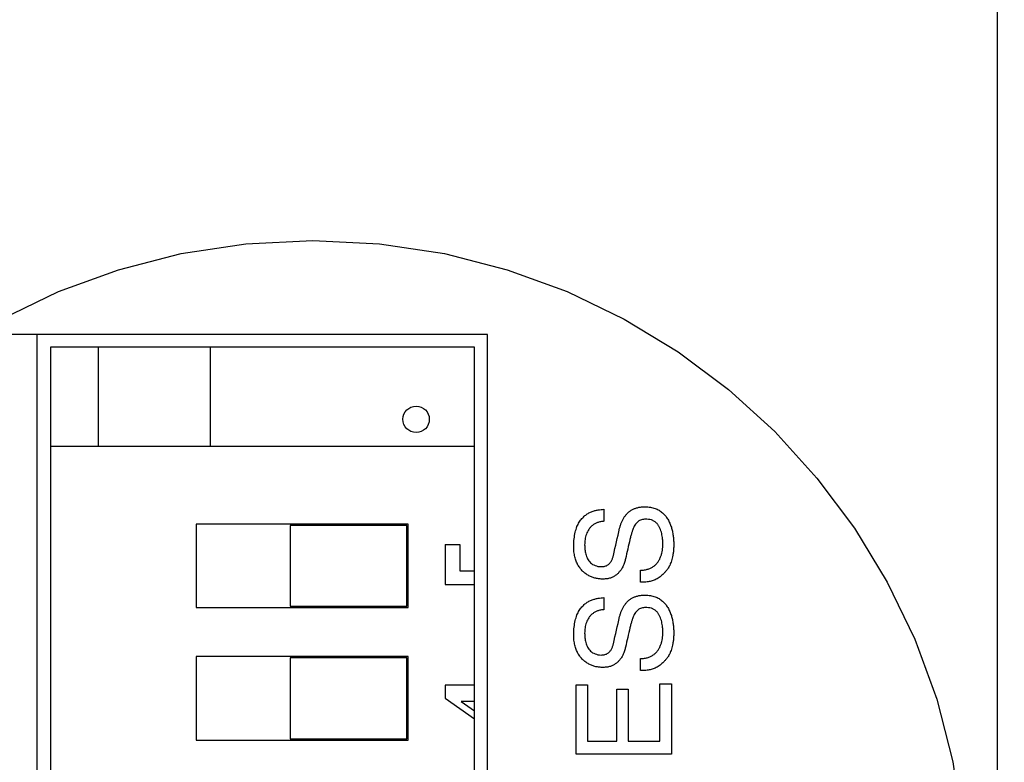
# Model space of a CAD drawing. Header units: inches. Extents: x 0 to 34, y 0 to 22.
# Tile 59 of 84: x 28.254 to 28.44, y 14.913 to 15.053. Entities that reach past the tile are written whole.
import ezdxf

# ---------------------------------------------------------------- set-up
doc = ezdxf.new("R2010")
doc.units = ezdxf.units.IN
doc.header["$LTSCALE"] = 1.87
doc.header["$MEASUREMENT"] = 0
doc.linetypes.add('PHANTOM', pattern=[0.8, 0.45, -0.05, 0.1, -0.05, 0.1, -0.05])
doc.layers.get('0').update_dxf_attribs({"linetype": 'CONTINUOUS'})
for name, color, linetype in [('03___PRT_ALL_CURVES', 7, 'CONTINUOUS'), ('COSMETIC', 7, 'CONTINUOUS'), ('DEFAULT_3', 7, 'PHANTOM'), ('DIMENSIONS', 7, 'CONTINUOUS')]:
    doc.layers.add(name, color=color, linetype=linetype)
doc.styles.get("Standard").update_dxf_attribs({"font": 'txt', "width": 0.8})
doc.dimstyles.new('DIMSTYLE_2', dxfattribs={"dimtxt": 0.125, "dimasz": 0.18, "dimexe": 0.18, "dimexo": 0.0625, "dimgap": 0.09, "dimtad": 0, "dimtih": 1, "dimtoh": 1, "dimlfac": 4, "dimzin": 4, "dimdsep": 46, "dimtxsty": 'STANDARD', "dimblk": '_FILLED', "dimblk1": '_FILLED', "dimblk2": '_FILLED', "dimcen": 0.09, "dimadec": 0, "dimazin": 0, "dimtp": 0.01, "dimtm": 0.01, "dimtfac": 1, "dimtofl": 0, "dimtmove": 0, "dimatfit": 3, "dimldrblk": '_FILLED', "dimfxl": 1, "dimtolj": 1, "dimtzin": 4, "dimarcsym": 0})

# ---------------------------------------------------------------- blocks, each defined once
blk = doc.blocks.new('_FILLED')
at = {"color": 0, "linetype": 'BYBLOCK'}
blk.add_solid([(0, 0), (-1, 0.1736), (-1, -0.1736)], dxfattribs=at)
blk = doc.blocks.new('*D24')
at = {"layer": 'DIMENSIONS', "color": 2, "linetype": 'CONTINUOUS'}
for p, q in [((22.94437, 15.99483), (22.94437, 16.35483)), ((25.32187, 15.99483), (22.81937, 15.99483)), ((28.27959, 14.9938), (22.81937, 14.9938)), ((22.94437, 14.9938), (22.94437, 14.6338))]:
    blk.add_line(p, q, dxfattribs=at)
at = {"layer": 'DIMENSIONS', "color": 2, "linetype": 'CONTINUOUS', "xscale": 0.18, "yscale": 0.18, "zscale": 0.18}
for p, rotation in [((22.94437, 15.99483), 270), ((22.94437, 14.9938), 90)]:
    blk.add_blockref('_FILLED', p, dxfattribs=dict(at, rotation=rotation))
at = {"layer": 'DIMENSIONS', "color": 2, "linetype": 'CONTINUOUS', "width": 0.8}
for s, p in [('4.00', (22.59437, 15.3653)), ('[', (22.59437, 15.1778)), (']', (23.19437, 15.1778)), ('101.7', (22.69437, 15.1778))]:
    blk.add_text(s, height=0.125, dxfattribs=at).set_placement(p)
blk = doc.blocks.new('*D25')
at = {"layer": 'DIMENSIONS', "color": 2, "linetype": 'CONTINUOUS'}
for p, q in [((30.44687, 15.67017), (30.44687, 16.03017)), ((27.90453, 15.67017), (30.57187, 15.67017)), ((27.90453, 14.56772), (30.57187, 14.56772)), ((30.44687, 14.56772), (30.44687, 14.20772))]:
    blk.add_line(p, q, dxfattribs=at)
at = {"layer": 'DIMENSIONS', "color": 2, "linetype": 'CONTINUOUS', "xscale": 0.18, "yscale": 0.18, "zscale": 0.18}
for p, rotation in [((30.44687, 15.67017), 270), ((30.44687, 14.56772), 90)]:
    blk.add_blockref('_FILLED', p, dxfattribs=dict(at, rotation=rotation))
at = {"layer": 'DIMENSIONS', "color": 2, "linetype": 'CONTINUOUS', "width": 0.8}
for s, p in [('4.41', (30.19687, 15.42452)), ('[', (30.19687, 15.23702)), (']', (30.59687, 15.23702)), ('112', (30.29687, 15.23702))]:
    blk.add_text(s, height=0.125, dxfattribs=at).set_placement(p)

msp = doc.modelspace()

# ---------------------------------------------------------------- linework, layer by layer
at = {"color": 7, "linetype": 'CONTINUOUS'}
for p, q in [((28.43834, 14.27605), (28.43834, 15.96405)), ((28.34209, 14.9938), (28.25709, 14.9938)), ((28.25709, 14.9938), (28.25709, 14.8088)), ((28.34209, 14.8088), (28.34209, 14.9938)), ((28.33962, 14.99138), (28.25962, 14.99138)), ((28.25962, 14.99138), (28.25962, 14.81138)), ((28.26862, 14.99138), (28.26862, 14.97263)), ((28.28977, 14.99138), (28.28977, 14.97263)), ((28.33962, 14.81138), (28.33962, 14.99138)), ((28.33962, 14.97263), (28.25962, 14.97263)), ((28.32712, 14.958), (28.28712, 14.958)), ((28.28712, 14.958), (28.28712, 14.94225)), ((28.32687, 14.95775), (28.30487, 14.95775)), ((28.30487, 14.95775), (28.30487, 14.9425)), ((28.32687, 14.9425), (28.32687, 14.95775)), ((28.32712, 14.94225), (28.32712, 14.958)), ((28.28712, 14.94225), (28.32712, 14.94225)), ((28.30487, 14.9425), (28.32687, 14.9425)), ((28.32712, 14.933), (28.28712, 14.933)), ((28.28712, 14.933), (28.28712, 14.91725)), ((28.32687, 14.93275), (28.30487, 14.93275)), ((28.30487, 14.93275), (28.30487, 14.9175)), ((28.32687, 14.9175), (28.32687, 14.93275)), ((28.32712, 14.91725), (28.32712, 14.933)), ((28.28712, 14.91725), (28.32712, 14.91725)), ((28.30487, 14.9175), (28.32687, 14.9175))]:
    msp.add_line(p, q, dxfattribs=at)
msp.add_circle((28.32862, 14.97778), 0.0025, dxfattribs=at)
at = {"layer": '03___PRT_ALL_CURVES', "color": 40, "linetype": 'CONTINUOUS'}
for points in [[(28.36171, 14.96034, 1.71653), (28.36192, 14.96041, 1.71653), (28.36214, 14.96048, 1.71653), (28.36235, 14.96055, 1.71653)], [(28.36235, 14.96055, 1.71653), (28.36255, 14.96059, 1.71653), (28.36276, 14.96064, 1.71653), (28.36296, 14.96068, 1.71653)], [(28.36296, 14.96068, 1.71653), (28.36316, 14.96071, 1.71653), (28.36335, 14.96074, 1.71653), (28.36354, 14.96076, 1.71653)], [(28.36354, 14.96076, 1.71653), (28.36372, 14.96078, 1.71653), (28.3639, 14.96079, 1.71653), (28.36407, 14.9608, 1.71653)], [(28.36407, 14.9608, 1.71653), (28.36407, 14.96004, 1.71653), (28.36407, 14.95929, 1.71653), (28.36407, 14.95853, 1.71653)], [(28.36856, 14.96012, 1.71653), (28.3687, 14.96024, 1.71653), (28.36884, 14.96035, 1.71653), (28.36897, 14.96046, 1.71653)], [(28.36897, 14.96046, 1.71653), (28.36913, 14.96056, 1.71653), (28.36928, 14.96065, 1.71653), (28.36944, 14.96075, 1.71653)], [(28.36944, 14.96075, 1.71653), (28.36961, 14.96082, 1.71653), (28.36978, 14.9609, 1.71653), (28.36995, 14.96098, 1.71653)], [(28.36995, 14.96098, 1.71653), (28.37014, 14.96104, 1.71653), (28.37033, 14.96109, 1.71653), (28.37052, 14.96115, 1.71653)], [(28.37052, 14.96115, 1.71653), (28.37073, 14.96118, 1.71653), (28.37093, 14.96122, 1.71653), (28.37114, 14.96125, 1.71653)], [(28.37114, 14.96125, 1.71653), (28.37137, 14.96126, 1.71653), (28.3716, 14.96128, 1.71653), (28.37183, 14.96129, 1.71653)], [(28.37183, 14.96129, 1.71653), (28.37216, 14.96126, 1.71653), (28.37249, 14.96124, 1.71653), (28.37282, 14.96121, 1.71653)], [(28.37282, 14.96121, 1.71653), (28.37312, 14.96113, 1.71653), (28.37341, 14.96106, 1.71653), (28.3737, 14.96098, 1.71653)], [(28.3737, 14.96098, 1.71653), (28.37396, 14.96086, 1.71653), (28.37421, 14.96074, 1.71653), (28.37446, 14.96062, 1.71653)], [(28.37446, 14.96062, 1.71653), (28.37468, 14.96046, 1.71653), (28.3749, 14.96031, 1.71653), (28.37512, 14.96015, 1.71653)], [(28.3594, 14.95838, 1.71653), (28.35957, 14.95861, 1.71653), (28.35974, 14.95884, 1.71653), (28.35991, 14.95907, 1.71653)], [(28.35991, 14.95907, 1.71653), (28.3601, 14.95925, 1.71653), (28.36029, 14.95944, 1.71653), (28.36047, 14.95962, 1.71653)], [(28.36047, 14.95962, 1.71653), (28.36068, 14.95976, 1.71653), (28.36088, 14.95989, 1.71653), (28.36108, 14.96003, 1.71653)], [(28.36108, 14.96003, 1.71653), (28.36129, 14.96013, 1.71653), (28.3615, 14.96024, 1.71653), (28.36171, 14.96034, 1.71653)], [(28.36737, 14.95832, 1.71653), (28.36745, 14.95849, 1.71653), (28.36753, 14.95866, 1.71653), (28.3676, 14.95883, 1.71653)], [(28.3676, 14.95883, 1.71653), (28.3677, 14.95899, 1.71653), (28.36779, 14.95914, 1.71653), (28.36788, 14.9593, 1.71653)], [(28.36788, 14.9593, 1.71653), (28.36799, 14.95945, 1.71653), (28.36809, 14.95959, 1.71653), (28.3682, 14.95973, 1.71653)], [(28.3682, 14.95973, 1.71653), (28.36832, 14.95986, 1.71653), (28.36844, 14.95999, 1.71653), (28.36856, 14.96012, 1.71653)], [(28.37065, 14.9586, 1.71653), (28.37056, 14.95853, 1.71653), (28.37046, 14.95846, 1.71653), (28.37037, 14.95839, 1.71653)], [(28.37096, 14.95875, 1.71653), (28.37086, 14.9587, 1.71653), (28.37075, 14.95865, 1.71653), (28.37065, 14.9586, 1.71653)], [(28.37131, 14.95885, 1.71653), (28.3712, 14.95882, 1.71653), (28.37108, 14.95879, 1.71653), (28.37096, 14.95875, 1.71653)], [(28.37171, 14.95891, 1.71653), (28.37158, 14.95889, 1.71653), (28.37145, 14.95887, 1.71653), (28.37131, 14.95885, 1.71653)], [(28.37215, 14.95893, 1.71653), (28.372, 14.95893, 1.71653), (28.37186, 14.95892, 1.71653), (28.37171, 14.95891, 1.71653)], [(28.37275, 14.95887, 1.71653), (28.37255, 14.95889, 1.71653), (28.37235, 14.95891, 1.71653), (28.37215, 14.95893, 1.71653)], [(28.37327, 14.95871, 1.71653), (28.3731, 14.95876, 1.71653), (28.37292, 14.95882, 1.71653), (28.37275, 14.95887, 1.71653)], [(28.37371, 14.95845, 1.71653), (28.37356, 14.95853, 1.71653), (28.37342, 14.95862, 1.71653), (28.37327, 14.95871, 1.71653)], [(28.37512, 14.96015, 1.71653), (28.3753, 14.95996, 1.71653), (28.37548, 14.95977, 1.71653), (28.37567, 14.95958, 1.71653)], [(28.37567, 14.95958, 1.71653), (28.37582, 14.95936, 1.71653), (28.37597, 14.95915, 1.71653), (28.37612, 14.95893, 1.71653)], [(28.37612, 14.95893, 1.71653), (28.37625, 14.95869, 1.71653), (28.37637, 14.95845, 1.71653), (28.37649, 14.95821, 1.71653)], [(28.35864, 14.95649, 1.71653), (28.35875, 14.95684, 1.71653), (28.35886, 14.95718, 1.71653), (28.35897, 14.95753, 1.71653)], [(28.35897, 14.95753, 1.71653), (28.35912, 14.95781, 1.71653), (28.35926, 14.9581, 1.71653), (28.3594, 14.95838, 1.71653)], [(28.3612, 14.95701, 1.71653), (28.36112, 14.95687, 1.71653), (28.36104, 14.95672, 1.71653), (28.36095, 14.95657, 1.71653)], [(28.36152, 14.95741, 1.71653), (28.36141, 14.95728, 1.71653), (28.36131, 14.95715, 1.71653), (28.3612, 14.95701, 1.71653)], [(28.36189, 14.95777, 1.71653), (28.36177, 14.95765, 1.71653), (28.36164, 14.95753, 1.71653), (28.36152, 14.95741, 1.71653)], [(28.36233, 14.95806, 1.71653), (28.36219, 14.95796, 1.71653), (28.36204, 14.95787, 1.71653), (28.36189, 14.95777, 1.71653)], [(28.36284, 14.95829, 1.71653), (28.36267, 14.95822, 1.71653), (28.3625, 14.95814, 1.71653), (28.36233, 14.95806, 1.71653)], [(28.36342, 14.95845, 1.71653), (28.36322, 14.9584, 1.71653), (28.36303, 14.95835, 1.71653), (28.36284, 14.95829, 1.71653)], [(28.36407, 14.95853, 1.71653), (28.36385, 14.9585, 1.71653), (28.36364, 14.95848, 1.71653), (28.36342, 14.95845, 1.71653)], [(28.36585, 14.9521, 1.71653), (28.36624, 14.95381, 1.71653), (28.36663, 14.95551, 1.71653), (28.36702, 14.95721, 1.71653)], [(28.36702, 14.95721, 1.71653), (28.36708, 14.9574, 1.71653), (28.36713, 14.95759, 1.71653), (28.36718, 14.95778, 1.71653)], [(28.36718, 14.95778, 1.71653), (28.36724, 14.95796, 1.71653), (28.36731, 14.95814, 1.71653), (28.36737, 14.95832, 1.71653)], [(28.3695, 14.95696, 1.71653), (28.36944, 14.95678, 1.71653), (28.36938, 14.9566, 1.71653), (28.36932, 14.95643, 1.71653)], [(28.36969, 14.95742, 1.71653), (28.36963, 14.95726, 1.71653), (28.36957, 14.95711, 1.71653), (28.3695, 14.95696, 1.71653)], [(28.3699, 14.95781, 1.71653), (28.36983, 14.95768, 1.71653), (28.36976, 14.95755, 1.71653), (28.36969, 14.95742, 1.71653)], [(28.37012, 14.95813, 1.71653), (28.37005, 14.95802, 1.71653), (28.36997, 14.95791, 1.71653), (28.3699, 14.95781, 1.71653)], [(28.37037, 14.95839, 1.71653), (28.37029, 14.9583, 1.71653), (28.37021, 14.95822, 1.71653), (28.37012, 14.95813, 1.71653)], [(28.37408, 14.9581, 1.71653), (28.37396, 14.95822, 1.71653), (28.37384, 14.95833, 1.71653), (28.37371, 14.95845, 1.71653)], [(28.37438, 14.9577, 1.71653), (28.37428, 14.95783, 1.71653), (28.37418, 14.95797, 1.71653), (28.37408, 14.9581, 1.71653)], [(28.37463, 14.95724, 1.71653), (28.37455, 14.95739, 1.71653), (28.37447, 14.95755, 1.71653), (28.37438, 14.9577, 1.71653)], [(28.37482, 14.95675, 1.71653), (28.37476, 14.95691, 1.71653), (28.37469, 14.95708, 1.71653), (28.37463, 14.95724, 1.71653)], [(28.37496, 14.95623, 1.71653), (28.37492, 14.95641, 1.71653), (28.37487, 14.95658, 1.71653), (28.37482, 14.95675, 1.71653)], [(28.37649, 14.95821, 1.71653), (28.37659, 14.95796, 1.71653), (28.37668, 14.95771, 1.71653), (28.37678, 14.95745, 1.71653)], [(28.37678, 14.95745, 1.71653), (28.37685, 14.95719, 1.71653), (28.37692, 14.95692, 1.71653), (28.37699, 14.95666, 1.71653)], [(28.35836, 14.9538, 1.71653), (28.35838, 14.95429, 1.71653), (28.35841, 14.95477, 1.71653), (28.35843, 14.95525, 1.71653)], [(28.35843, 14.95525, 1.71653), (28.3585, 14.95567, 1.71653), (28.35857, 14.95608, 1.71653), (28.35864, 14.95649, 1.71653)], [(28.3605, 14.9551, 1.71653), (28.36048, 14.95493, 1.71653), (28.36046, 14.95476, 1.71653), (28.36044, 14.95459, 1.71653)], [(28.3606, 14.95561, 1.71653), (28.36057, 14.95544, 1.71653), (28.36053, 14.95527, 1.71653), (28.3605, 14.9551, 1.71653)], [(28.36075, 14.9561, 1.71653), (28.3607, 14.95594, 1.71653), (28.36065, 14.95577, 1.71653), (28.3606, 14.95561, 1.71653)], [(28.36095, 14.95657, 1.71653), (28.36088, 14.95642, 1.71653), (28.36082, 14.95626, 1.71653), (28.36075, 14.9561, 1.71653)], [(28.36897, 14.95513, 1.71653), (28.36869, 14.9539, 1.71653), (28.36841, 14.95268, 1.71653), (28.36812, 14.95145, 1.71653)], [(28.36915, 14.95582, 1.71653), (28.36909, 14.95559, 1.71653), (28.36903, 14.95536, 1.71653), (28.36897, 14.95513, 1.71653)], [(28.36932, 14.95643, 1.71653), (28.36926, 14.95622, 1.71653), (28.36921, 14.95602, 1.71653), (28.36915, 14.95582, 1.71653)], [(28.37507, 14.95571, 1.71653), (28.37503, 14.95589, 1.71653), (28.375, 14.95606, 1.71653), (28.37496, 14.95623, 1.71653)], [(28.37513, 14.95519, 1.71653), (28.37511, 14.95537, 1.71653), (28.37509, 14.95554, 1.71653), (28.37507, 14.95571, 1.71653)], [(28.37517, 14.9547, 1.71653), (28.37516, 14.95486, 1.71653), (28.37514, 14.95503, 1.71653), (28.37513, 14.95519, 1.71653)], [(28.37699, 14.95666, 1.71653), (28.37704, 14.95639, 1.71653), (28.37708, 14.95612, 1.71653), (28.37713, 14.95585, 1.71653)], [(28.37713, 14.95585, 1.71653), (28.37716, 14.95558, 1.71653), (28.37719, 14.95532, 1.71653), (28.37721, 14.95505, 1.71653)], [(28.37721, 14.95505, 1.71653), (28.37722, 14.95479, 1.71653), (28.37723, 14.95453, 1.71653), (28.37724, 14.95427, 1.71653)], [(28.35841, 14.95277, 1.71653), (28.3584, 14.95311, 1.71653), (28.35838, 14.95346, 1.71653), (28.35836, 14.9538, 1.71653)], [(28.36044, 14.95459, 1.71653), (28.36043, 14.95442, 1.71653), (28.36043, 14.95425, 1.71653), (28.36042, 14.95408, 1.71653)], [(28.36042, 14.95408, 1.71653), (28.36043, 14.95394, 1.71653), (28.36043, 14.95381, 1.71653), (28.36043, 14.95367, 1.71653)], [(28.36043, 14.95367, 1.71653), (28.36044, 14.95353, 1.71653), (28.36045, 14.95339, 1.71653), (28.36046, 14.95324, 1.71653)], [(28.36046, 14.95324, 1.71653), (28.36049, 14.95309, 1.71653), (28.36051, 14.95294, 1.71653), (28.36053, 14.95279, 1.71653)], [(28.37498, 14.9525, 1.71653), (28.37502, 14.95269, 1.71653), (28.37505, 14.95288, 1.71653), (28.37509, 14.95308, 1.71653)], [(28.37509, 14.95308, 1.71653), (28.37511, 14.95327, 1.71653), (28.37514, 14.95347, 1.71653), (28.37516, 14.95366, 1.71653)], [(28.37516, 14.95366, 1.71653), (28.37516, 14.95386, 1.71653), (28.37517, 14.95405, 1.71653), (28.37518, 14.95424, 1.71653)], [(28.37518, 14.95424, 1.71653), (28.37517, 14.95439, 1.71653), (28.37517, 14.95455, 1.71653), (28.37517, 14.9547, 1.71653)], [(28.37722, 14.95348, 1.71653), (28.3772, 14.95324, 1.71653), (28.37718, 14.953, 1.71653), (28.37716, 14.95277, 1.71653)], [(28.37724, 14.95427, 1.71653), (28.37723, 14.954, 1.71653), (28.37723, 14.95374, 1.71653), (28.37722, 14.95348, 1.71653)], [(28.35857, 14.95183, 1.71653), (28.35852, 14.95214, 1.71653), (28.35847, 14.95246, 1.71653), (28.35841, 14.95277, 1.71653)], [(28.35883, 14.951, 1.71653), (28.35874, 14.95128, 1.71653), (28.35866, 14.95155, 1.71653), (28.35857, 14.95183, 1.71653)], [(28.36053, 14.95279, 1.71653), (28.36056, 14.95264, 1.71653), (28.3606, 14.95249, 1.71653), (28.36063, 14.95234, 1.71653)], [(28.36063, 14.95234, 1.71653), (28.36068, 14.95219, 1.71653), (28.36073, 14.95204, 1.71653), (28.36078, 14.95189, 1.71653)], [(28.36078, 14.95189, 1.71653), (28.36084, 14.95174, 1.71653), (28.36091, 14.9516, 1.71653), (28.36097, 14.95145, 1.71653)], [(28.36097, 14.95145, 1.71653), (28.36106, 14.95132, 1.71653), (28.36114, 14.95119, 1.71653), (28.36123, 14.95106, 1.71653)], [(28.36549, 14.95108, 1.71653), (28.36553, 14.95117, 1.71653), (28.36556, 14.95125, 1.71653), (28.3656, 14.95133, 1.71653)], [(28.3656, 14.95133, 1.71653), (28.36563, 14.95141, 1.71653), (28.36567, 14.9515, 1.71653), (28.3657, 14.95158, 1.71653)], [(28.3657, 14.95158, 1.71653), (28.36573, 14.95167, 1.71653), (28.36575, 14.95175, 1.71653), (28.36578, 14.95184, 1.71653)], [(28.36578, 14.95184, 1.71653), (28.3658, 14.95193, 1.71653), (28.36583, 14.95201, 1.71653), (28.36585, 14.9521, 1.71653)], [(28.36804, 14.95113, 1.71653), (28.36801, 14.95101, 1.71653), (28.36797, 14.95088, 1.71653), (28.36793, 14.95076, 1.71653)], [(28.36812, 14.95145, 1.71653), (28.3681, 14.95134, 1.71653), (28.36807, 14.95124, 1.71653), (28.36804, 14.95113, 1.71653)], [(28.3743, 14.95091, 1.71653), (28.37439, 14.95107, 1.71653), (28.37449, 14.95124, 1.71653), (28.37458, 14.9514, 1.71653)], [(28.37458, 14.9514, 1.71653), (28.37466, 14.95158, 1.71653), (28.37474, 14.95176, 1.71653), (28.37481, 14.95194, 1.71653)], [(28.37481, 14.95194, 1.71653), (28.37487, 14.95213, 1.71653), (28.37492, 14.95231, 1.71653), (28.37498, 14.9525, 1.71653)], [(28.37695, 14.95156, 1.71653), (28.37691, 14.9514, 1.71653), (28.37686, 14.95123, 1.71653), (28.37681, 14.95106, 1.71653)], [(28.37707, 14.95213, 1.71653), (28.37703, 14.95194, 1.71653), (28.37699, 14.95175, 1.71653), (28.37695, 14.95156, 1.71653)], [(28.37716, 14.95277, 1.71653), (28.37713, 14.95256, 1.71653), (28.3771, 14.95234, 1.71653), (28.37707, 14.95213, 1.71653)], [(28.35917, 14.95027, 1.71653), (28.35906, 14.95051, 1.71653), (28.35894, 14.95076, 1.71653), (28.35883, 14.951, 1.71653)], [(28.35959, 14.94963, 1.71653), (28.35945, 14.94984, 1.71653), (28.35931, 14.95005, 1.71653), (28.35917, 14.95027, 1.71653)], [(28.36008, 14.94908, 1.71653), (28.35992, 14.94926, 1.71653), (28.35975, 14.94944, 1.71653), (28.35959, 14.94963, 1.71653)], [(28.36123, 14.95106, 1.71653), (28.36133, 14.95094, 1.71653), (28.36144, 14.95082, 1.71653), (28.36154, 14.9507, 1.71653)], [(28.36154, 14.9507, 1.71653), (28.36167, 14.9506, 1.71653), (28.3618, 14.9505, 1.71653), (28.36193, 14.9504, 1.71653)], [(28.36193, 14.9504, 1.71653), (28.36208, 14.95033, 1.71653), (28.36224, 14.95025, 1.71653), (28.36239, 14.95017, 1.71653)], [(28.36239, 14.95017, 1.71653), (28.36257, 14.95013, 1.71653), (28.36276, 14.95008, 1.71653), (28.36294, 14.95003, 1.71653)], [(28.36294, 14.95003, 1.71653), (28.36315, 14.95001, 1.71653), (28.36336, 14.94999, 1.71653), (28.36357, 14.94998, 1.71653)], [(28.36357, 14.94998, 1.71653), (28.36369, 14.94998, 1.71653), (28.36381, 14.94999, 1.71653), (28.36393, 14.95, 1.71653)], [(28.36393, 14.95, 1.71653), (28.36404, 14.95002, 1.71653), (28.36415, 14.95004, 1.71653), (28.36425, 14.95006, 1.71653)], [(28.36425, 14.95006, 1.71653), (28.36435, 14.9501, 1.71653), (28.36444, 14.95013, 1.71653), (28.36454, 14.95016, 1.71653)], [(28.36454, 14.95016, 1.71653), (28.36462, 14.95021, 1.71653), (28.3647, 14.95025, 1.71653), (28.36478, 14.95029, 1.71653)], [(28.36478, 14.95029, 1.71653), (28.36486, 14.95035, 1.71653), (28.36493, 14.9504, 1.71653), (28.365, 14.95046, 1.71653)], [(28.365, 14.95046, 1.71653), (28.36506, 14.95052, 1.71653), (28.36513, 14.95058, 1.71653), (28.36519, 14.95064, 1.71653)], [(28.36519, 14.95064, 1.71653), (28.36524, 14.95072, 1.71653), (28.3653, 14.95079, 1.71653), (28.36535, 14.95086, 1.71653)], [(28.36535, 14.95086, 1.71653), (28.3654, 14.95093, 1.71653), (28.36544, 14.95101, 1.71653), (28.36549, 14.95108, 1.71653)], [(28.36737, 14.94951, 1.71653), (28.36727, 14.94937, 1.71653), (28.36718, 14.94924, 1.71653), (28.36708, 14.9491, 1.71653)], [(28.3676, 14.94994, 1.71653), (28.36752, 14.9498, 1.71653), (28.36745, 14.94965, 1.71653), (28.36737, 14.94951, 1.71653)], [(28.36779, 14.95036, 1.71653), (28.36773, 14.95022, 1.71653), (28.36766, 14.95008, 1.71653), (28.3676, 14.94994, 1.71653)], [(28.36793, 14.95076, 1.71653), (28.36788, 14.95063, 1.71653), (28.36784, 14.95049, 1.71653), (28.36779, 14.95036, 1.71653)], [(28.37097, 14.9493, 1.71653), (28.37123, 14.94932, 1.71653), (28.37149, 14.94933, 1.71653), (28.37174, 14.94935, 1.71653)], [(28.37097, 14.94702, 1.71653), (28.37097, 14.94778, 1.71653), (28.37097, 14.94854, 1.71653), (28.37097, 14.9493, 1.71653)], [(28.37174, 14.94935, 1.71653), (28.37197, 14.9494, 1.71653), (28.37219, 14.94946, 1.71653), (28.37242, 14.94951, 1.71653)], [(28.37242, 14.94951, 1.71653), (28.37261, 14.94959, 1.71653), (28.37281, 14.94967, 1.71653), (28.373, 14.94975, 1.71653)], [(28.373, 14.94975, 1.71653), (28.37317, 14.94986, 1.71653), (28.37334, 14.94996, 1.71653), (28.37351, 14.95007, 1.71653)], [(28.37351, 14.95007, 1.71653), (28.37365, 14.9502, 1.71653), (28.3738, 14.95033, 1.71653), (28.37394, 14.95046, 1.71653)], [(28.37394, 14.95046, 1.71653), (28.37406, 14.95061, 1.71653), (28.37418, 14.95076, 1.71653), (28.3743, 14.95091, 1.71653)], [(28.3759, 14.9493, 1.71653), (28.37584, 14.94922, 1.71653), (28.37577, 14.94914, 1.71653), (28.37571, 14.94906, 1.71653)], [(28.3761, 14.94957, 1.71653), (28.37603, 14.94948, 1.71653), (28.37597, 14.94939, 1.71653), (28.3759, 14.9493, 1.71653)], [(28.37629, 14.94987, 1.71653), (28.37623, 14.94977, 1.71653), (28.37616, 14.94967, 1.71653), (28.3761, 14.94957, 1.71653)], [(28.37648, 14.95022, 1.71653), (28.37641, 14.9501, 1.71653), (28.37635, 14.94999, 1.71653), (28.37629, 14.94987, 1.71653)], [(28.37665, 14.95061, 1.71653), (28.37659, 14.95048, 1.71653), (28.37654, 14.95035, 1.71653), (28.37648, 14.95022, 1.71653)], [(28.37681, 14.95106, 1.71653), (28.37676, 14.95091, 1.71653), (28.37671, 14.95076, 1.71653), (28.37665, 14.95061, 1.71653)], [(28.36062, 14.94862, 1.71653), (28.36044, 14.94878, 1.71653), (28.36026, 14.94893, 1.71653), (28.36008, 14.94908, 1.71653)], [(28.36122, 14.94826, 1.71653), (28.36102, 14.94838, 1.71653), (28.36082, 14.9485, 1.71653), (28.36062, 14.94862, 1.71653)], [(28.36185, 14.94798, 1.71653), (28.36164, 14.94807, 1.71653), (28.36143, 14.94816, 1.71653), (28.36122, 14.94826, 1.71653)], [(28.36251, 14.94778, 1.71653), (28.36229, 14.94784, 1.71653), (28.36207, 14.94791, 1.71653), (28.36185, 14.94798, 1.71653)], [(28.3632, 14.94766, 1.71653), (28.36297, 14.9477, 1.71653), (28.36274, 14.94774, 1.71653), (28.36251, 14.94778, 1.71653)], [(28.3639, 14.94762, 1.71653), (28.36366, 14.94763, 1.71653), (28.36343, 14.94765, 1.71653), (28.3632, 14.94766, 1.71653)], [(28.36463, 14.94767, 1.71653), (28.36439, 14.94766, 1.71653), (28.36414, 14.94764, 1.71653), (28.3639, 14.94762, 1.71653)], [(28.36528, 14.94782, 1.71653), (28.36506, 14.94777, 1.71653), (28.36485, 14.94772, 1.71653), (28.36463, 14.94767, 1.71653)], [(28.36584, 14.94805, 1.71653), (28.36565, 14.94798, 1.71653), (28.36546, 14.9479, 1.71653), (28.36528, 14.94782, 1.71653)], [(28.36632, 14.94835, 1.71653), (28.36616, 14.94825, 1.71653), (28.366, 14.94815, 1.71653), (28.36584, 14.94805, 1.71653)], [(28.36673, 14.9487, 1.71653), (28.3666, 14.94859, 1.71653), (28.36646, 14.94847, 1.71653), (28.36632, 14.94835, 1.71653)], [(28.36708, 14.9491, 1.71653), (28.36696, 14.94897, 1.71653), (28.36685, 14.94884, 1.71653), (28.36673, 14.9487, 1.71653)], [(28.37374, 14.94751, 1.71653), (28.37361, 14.94746, 1.71653), (28.37349, 14.94741, 1.71653), (28.37336, 14.94736, 1.71653)], [(28.37411, 14.9477, 1.71653), (28.37398, 14.94764, 1.71653), (28.37386, 14.94758, 1.71653), (28.37374, 14.94751, 1.71653)], [(28.37447, 14.94792, 1.71653), (28.37435, 14.94785, 1.71653), (28.37423, 14.94777, 1.71653), (28.37411, 14.9477, 1.71653)], [(28.37483, 14.94818, 1.71653), (28.37471, 14.9481, 1.71653), (28.37459, 14.94801, 1.71653), (28.37447, 14.94792, 1.71653)], [(28.37518, 14.94849, 1.71653), (28.37506, 14.94839, 1.71653), (28.37494, 14.94829, 1.71653), (28.37483, 14.94818, 1.71653)], [(28.37552, 14.94885, 1.71653), (28.37541, 14.94873, 1.71653), (28.37529, 14.94861, 1.71653), (28.37518, 14.94849, 1.71653)], [(28.37571, 14.94906, 1.71653), (28.37565, 14.94899, 1.71653), (28.37559, 14.94892, 1.71653), (28.37552, 14.94885, 1.71653)], [(28.37139, 14.94703, 1.71653), (28.37125, 14.94703, 1.71653), (28.37111, 14.94703, 1.71653), (28.37097, 14.94702, 1.71653)], [(28.3718, 14.94705, 1.71653), (28.37166, 14.94705, 1.71653), (28.37153, 14.94704, 1.71653), (28.37139, 14.94703, 1.71653)], [(28.3722, 14.94709, 1.71653), (28.37207, 14.94708, 1.71653), (28.37193, 14.94707, 1.71653), (28.3718, 14.94705, 1.71653)], [(28.37259, 14.94716, 1.71653), (28.37246, 14.94714, 1.71653), (28.37233, 14.94712, 1.71653), (28.3722, 14.94709, 1.71653)], [(28.37298, 14.94725, 1.71653), (28.37285, 14.94722, 1.71653), (28.37272, 14.94719, 1.71653), (28.37259, 14.94716, 1.71653)], [(28.37336, 14.94736, 1.71653), (28.37324, 14.94733, 1.71653), (28.37311, 14.94729, 1.71653), (28.37298, 14.94725, 1.71653)], [(28.36171, 14.94366, 1.71653), (28.36192, 14.94373, 1.71653), (28.36214, 14.9438, 1.71653), (28.36235, 14.94387, 1.71653)], [(28.36235, 14.94387, 1.71653), (28.36255, 14.94392, 1.71653), (28.36276, 14.94397, 1.71653), (28.36296, 14.94401, 1.71653)], [(28.36296, 14.94401, 1.71653), (28.36316, 14.94404, 1.71653), (28.36335, 14.94406, 1.71653), (28.36354, 14.94409, 1.71653)], [(28.36354, 14.94409, 1.71653), (28.36372, 14.9441, 1.71653), (28.3639, 14.94412, 1.71653), (28.36407, 14.94413, 1.71653)], [(28.36407, 14.94413, 1.71653), (28.36407, 14.94337, 1.71653), (28.36407, 14.94261, 1.71653), (28.36407, 14.94185, 1.71653)], [(28.36856, 14.94345, 1.71653), (28.3687, 14.94356, 1.71653), (28.36884, 14.94368, 1.71653), (28.36897, 14.94379, 1.71653)], [(28.36897, 14.94379, 1.71653), (28.36913, 14.94389, 1.71653), (28.36928, 14.94398, 1.71653), (28.36944, 14.94408, 1.71653)], [(28.36944, 14.94408, 1.71653), (28.36961, 14.94415, 1.71653), (28.36978, 14.94423, 1.71653), (28.36995, 14.94431, 1.71653)], [(28.36995, 14.94431, 1.71653), (28.37014, 14.94436, 1.71653), (28.37033, 14.94442, 1.71653), (28.37052, 14.94448, 1.71653)], [(28.37052, 14.94448, 1.71653), (28.37073, 14.94451, 1.71653), (28.37093, 14.94455, 1.71653), (28.37114, 14.94458, 1.71653)], [(28.37114, 14.94458, 1.71653), (28.37137, 14.94459, 1.71653), (28.3716, 14.9446, 1.71653), (28.37183, 14.94462, 1.71653)], [(28.37183, 14.94462, 1.71653), (28.37216, 14.94459, 1.71653), (28.37249, 14.94456, 1.71653), (28.37282, 14.94454, 1.71653)], [(28.37282, 14.94454, 1.71653), (28.37312, 14.94446, 1.71653), (28.37341, 14.94439, 1.71653), (28.3737, 14.94431, 1.71653)], [(28.3737, 14.94431, 1.71653), (28.37396, 14.94419, 1.71653), (28.37421, 14.94407, 1.71653), (28.37446, 14.94395, 1.71653)], [(28.37446, 14.94395, 1.71653), (28.37468, 14.94379, 1.71653), (28.3749, 14.94364, 1.71653), (28.37512, 14.94348, 1.71653)], [(28.3594, 14.94171, 1.71653), (28.35957, 14.94194, 1.71653), (28.35974, 14.94217, 1.71653), (28.35991, 14.9424, 1.71653)], [(28.35991, 14.9424, 1.71653), (28.3601, 14.94258, 1.71653), (28.36029, 14.94276, 1.71653), (28.36047, 14.94294, 1.71653)], [(28.36047, 14.94294, 1.71653), (28.36068, 14.94308, 1.71653), (28.36088, 14.94322, 1.71653), (28.36108, 14.94336, 1.71653)], [(28.36108, 14.94336, 1.71653), (28.36129, 14.94346, 1.71653), (28.3615, 14.94356, 1.71653), (28.36171, 14.94366, 1.71653)], [(28.36407, 14.94185, 1.71653), (28.36385, 14.94183, 1.71653), (28.36364, 14.9418, 1.71653), (28.36342, 14.94178, 1.71653)], [(28.36737, 14.94165, 1.71653), (28.36745, 14.94182, 1.71653), (28.36753, 14.94199, 1.71653), (28.3676, 14.94216, 1.71653)], [(28.3676, 14.94216, 1.71653), (28.3677, 14.94231, 1.71653), (28.36779, 14.94247, 1.71653), (28.36788, 14.94263, 1.71653)], [(28.36788, 14.94263, 1.71653), (28.36799, 14.94277, 1.71653), (28.36809, 14.94292, 1.71653), (28.3682, 14.94306, 1.71653)], [(28.3682, 14.94306, 1.71653), (28.36832, 14.94319, 1.71653), (28.36844, 14.94332, 1.71653), (28.36856, 14.94345, 1.71653)], [(28.37065, 14.94193, 1.71653), (28.37056, 14.94186, 1.71653), (28.37046, 14.94179, 1.71653), (28.37037, 14.94172, 1.71653)], [(28.37096, 14.94208, 1.71653), (28.37086, 14.94203, 1.71653), (28.37075, 14.94198, 1.71653), (28.37065, 14.94193, 1.71653)], [(28.37131, 14.94218, 1.71653), (28.3712, 14.94215, 1.71653), (28.37108, 14.94211, 1.71653), (28.37096, 14.94208, 1.71653)], [(28.37171, 14.94224, 1.71653), (28.37158, 14.94222, 1.71653), (28.37145, 14.9422, 1.71653), (28.37131, 14.94218, 1.71653)], [(28.37215, 14.94226, 1.71653), (28.372, 14.94226, 1.71653), (28.37186, 14.94225, 1.71653), (28.37171, 14.94224, 1.71653)], [(28.37275, 14.9422, 1.71653), (28.37255, 14.94222, 1.71653), (28.37235, 14.94224, 1.71653), (28.37215, 14.94226, 1.71653)], [(28.37327, 14.94203, 1.71653), (28.3731, 14.94209, 1.71653), (28.37292, 14.94215, 1.71653), (28.37275, 14.9422, 1.71653)], [(28.37371, 14.94177, 1.71653), (28.37356, 14.94186, 1.71653), (28.37342, 14.94195, 1.71653), (28.37327, 14.94203, 1.71653)], [(28.37512, 14.94348, 1.71653), (28.3753, 14.94329, 1.71653), (28.37548, 14.9431, 1.71653), (28.37567, 14.94291, 1.71653)], [(28.37567, 14.94291, 1.71653), (28.37582, 14.94269, 1.71653), (28.37597, 14.94247, 1.71653), (28.37612, 14.94226, 1.71653)], [(28.37612, 14.94226, 1.71653), (28.37625, 14.94202, 1.71653), (28.37637, 14.94178, 1.71653), (28.37649, 14.94154, 1.71653)], [(28.35864, 14.93982, 1.71653), (28.35875, 14.94017, 1.71653), (28.35886, 14.94051, 1.71653), (28.35897, 14.94086, 1.71653)], [(28.35897, 14.94086, 1.71653), (28.35912, 14.94114, 1.71653), (28.35926, 14.94143, 1.71653), (28.3594, 14.94171, 1.71653)], [(28.3612, 14.94034, 1.71653), (28.36112, 14.9402, 1.71653), (28.36104, 14.94005, 1.71653), (28.36095, 14.9399, 1.71653)], [(28.36152, 14.94074, 1.71653), (28.36141, 14.94061, 1.71653), (28.36131, 14.94048, 1.71653), (28.3612, 14.94034, 1.71653)], [(28.36189, 14.94109, 1.71653), (28.36177, 14.94098, 1.71653), (28.36164, 14.94086, 1.71653), (28.36152, 14.94074, 1.71653)], [(28.36233, 14.94139, 1.71653), (28.36219, 14.94129, 1.71653), (28.36204, 14.94119, 1.71653), (28.36189, 14.94109, 1.71653)], [(28.36284, 14.94162, 1.71653), (28.36267, 14.94154, 1.71653), (28.3625, 14.94147, 1.71653), (28.36233, 14.94139, 1.71653)], [(28.36342, 14.94178, 1.71653), (28.36322, 14.94173, 1.71653), (28.36303, 14.94167, 1.71653), (28.36284, 14.94162, 1.71653)], [(28.36585, 14.93543, 1.71653), (28.36624, 14.93713, 1.71653), (28.36663, 14.93884, 1.71653), (28.36702, 14.94054, 1.71653)], [(28.36702, 14.94054, 1.71653), (28.36708, 14.94073, 1.71653), (28.36713, 14.94092, 1.71653), (28.36718, 14.94111, 1.71653)], [(28.36718, 14.94111, 1.71653), (28.36724, 14.94129, 1.71653), (28.36731, 14.94147, 1.71653), (28.36737, 14.94165, 1.71653)], [(28.3695, 14.94029, 1.71653), (28.36944, 14.94011, 1.71653), (28.36938, 14.93993, 1.71653), (28.36932, 14.93975, 1.71653)], [(28.36969, 14.94074, 1.71653), (28.36963, 14.94059, 1.71653), (28.36957, 14.94044, 1.71653), (28.3695, 14.94029, 1.71653)], [(28.3699, 14.94113, 1.71653), (28.36983, 14.941, 1.71653), (28.36976, 14.94087, 1.71653), (28.36969, 14.94074, 1.71653)], [(28.37012, 14.94146, 1.71653), (28.37005, 14.94135, 1.71653), (28.36997, 14.94124, 1.71653), (28.3699, 14.94113, 1.71653)], [(28.37037, 14.94172, 1.71653), (28.37029, 14.94163, 1.71653), (28.37021, 14.94154, 1.71653), (28.37012, 14.94146, 1.71653)], [(28.37408, 14.94143, 1.71653), (28.37396, 14.94155, 1.71653), (28.37384, 14.94166, 1.71653), (28.37371, 14.94177, 1.71653)], [(28.37438, 14.94103, 1.71653), (28.37428, 14.94116, 1.71653), (28.37418, 14.9413, 1.71653), (28.37408, 14.94143, 1.71653)], [(28.37463, 14.94057, 1.71653), (28.37455, 14.94072, 1.71653), (28.37447, 14.94087, 1.71653), (28.37438, 14.94103, 1.71653)], [(28.37482, 14.94008, 1.71653), (28.37476, 14.94024, 1.71653), (28.37469, 14.94041, 1.71653), (28.37463, 14.94057, 1.71653)], [(28.37496, 14.93956, 1.71653), (28.37492, 14.93973, 1.71653), (28.37487, 14.93991, 1.71653), (28.37482, 14.94008, 1.71653)], [(28.37649, 14.94154, 1.71653), (28.37659, 14.94129, 1.71653), (28.37668, 14.94103, 1.71653), (28.37678, 14.94078, 1.71653)], [(28.37678, 14.94078, 1.71653), (28.37685, 14.94052, 1.71653), (28.37692, 14.94025, 1.71653), (28.37699, 14.93999, 1.71653)], [(28.37699, 14.93999, 1.71653), (28.37704, 14.93972, 1.71653), (28.37708, 14.93945, 1.71653), (28.37713, 14.93918, 1.71653)], [(28.35836, 14.93713, 1.71653), (28.35838, 14.93761, 1.71653), (28.35841, 14.9381, 1.71653), (28.35843, 14.93858, 1.71653)], [(28.35843, 14.93858, 1.71653), (28.3585, 14.939, 1.71653), (28.35857, 14.93941, 1.71653), (28.35864, 14.93982, 1.71653)], [(28.3605, 14.93843, 1.71653), (28.36048, 14.93826, 1.71653), (28.36046, 14.93809, 1.71653), (28.36044, 14.93791, 1.71653)], [(28.3606, 14.93894, 1.71653), (28.36057, 14.93877, 1.71653), (28.36053, 14.9386, 1.71653), (28.3605, 14.93843, 1.71653)], [(28.36075, 14.93943, 1.71653), (28.3607, 14.93927, 1.71653), (28.36065, 14.9391, 1.71653), (28.3606, 14.93894, 1.71653)], [(28.36095, 14.9399, 1.71653), (28.36088, 14.93974, 1.71653), (28.36082, 14.93959, 1.71653), (28.36075, 14.93943, 1.71653)], [(28.36897, 14.93845, 1.71653), (28.36869, 14.93723, 1.71653), (28.36841, 14.936, 1.71653), (28.36812, 14.93478, 1.71653)], [(28.36915, 14.93914, 1.71653), (28.36909, 14.93891, 1.71653), (28.36903, 14.93868, 1.71653), (28.36897, 14.93845, 1.71653)], [(28.36932, 14.93975, 1.71653), (28.36926, 14.93955, 1.71653), (28.36921, 14.93935, 1.71653), (28.36915, 14.93914, 1.71653)], [(28.37507, 14.93904, 1.71653), (28.37503, 14.93921, 1.71653), (28.375, 14.93939, 1.71653), (28.37496, 14.93956, 1.71653)], [(28.37513, 14.93852, 1.71653), (28.37511, 14.93869, 1.71653), (28.37509, 14.93887, 1.71653), (28.37507, 14.93904, 1.71653)], [(28.37517, 14.93803, 1.71653), (28.37516, 14.93819, 1.71653), (28.37514, 14.93836, 1.71653), (28.37513, 14.93852, 1.71653)], [(28.37713, 14.93918, 1.71653), (28.37716, 14.93891, 1.71653), (28.37719, 14.93864, 1.71653), (28.37721, 14.93838, 1.71653)], [(28.37721, 14.93838, 1.71653), (28.37722, 14.93812, 1.71653), (28.37723, 14.93786, 1.71653), (28.37724, 14.93759, 1.71653)], [(28.35841, 14.93609, 1.71653), (28.3584, 14.93644, 1.71653), (28.35838, 14.93678, 1.71653), (28.35836, 14.93713, 1.71653)], [(28.36044, 14.93791, 1.71653), (28.36043, 14.93774, 1.71653), (28.36043, 14.93757, 1.71653), (28.36042, 14.9374, 1.71653)], [(28.36042, 14.9374, 1.71653), (28.36043, 14.93727, 1.71653), (28.36043, 14.93714, 1.71653), (28.36043, 14.937, 1.71653)], [(28.36043, 14.937, 1.71653), (28.36044, 14.93686, 1.71653), (28.36045, 14.93672, 1.71653), (28.36046, 14.93657, 1.71653)], [(28.36046, 14.93657, 1.71653), (28.36049, 14.93642, 1.71653), (28.36051, 14.93627, 1.71653), (28.36053, 14.93612, 1.71653)], [(28.37498, 14.93583, 1.71653), (28.37502, 14.93602, 1.71653), (28.37505, 14.93621, 1.71653), (28.37509, 14.9364, 1.71653)], [(28.37509, 14.9364, 1.71653), (28.37511, 14.9366, 1.71653), (28.37514, 14.93679, 1.71653), (28.37516, 14.93699, 1.71653)], [(28.37516, 14.93699, 1.71653), (28.37516, 14.93718, 1.71653), (28.37517, 14.93738, 1.71653), (28.37518, 14.93757, 1.71653)], [(28.37518, 14.93757, 1.71653), (28.37517, 14.93772, 1.71653), (28.37517, 14.93788, 1.71653), (28.37517, 14.93803, 1.71653)], [(28.37722, 14.9368, 1.71653), (28.3772, 14.93657, 1.71653), (28.37718, 14.93633, 1.71653), (28.37716, 14.93609, 1.71653)], [(28.37724, 14.93759, 1.71653), (28.37723, 14.93733, 1.71653), (28.37723, 14.93707, 1.71653), (28.37722, 14.9368, 1.71653)], [(28.35857, 14.93516, 1.71653), (28.35852, 14.93547, 1.71653), (28.35847, 14.93578, 1.71653), (28.35841, 14.93609, 1.71653)], [(28.35883, 14.93433, 1.71653), (28.35874, 14.93461, 1.71653), (28.35866, 14.93488, 1.71653), (28.35857, 14.93516, 1.71653)], [(28.36053, 14.93612, 1.71653), (28.36056, 14.93597, 1.71653), (28.3606, 14.93582, 1.71653), (28.36063, 14.93566, 1.71653)], [(28.36063, 14.93566, 1.71653), (28.36068, 14.93551, 1.71653), (28.36073, 14.93536, 1.71653), (28.36078, 14.93521, 1.71653)], [(28.36078, 14.93521, 1.71653), (28.36084, 14.93507, 1.71653), (28.36091, 14.93493, 1.71653), (28.36097, 14.93478, 1.71653)], [(28.36097, 14.93478, 1.71653), (28.36106, 14.93465, 1.71653), (28.36114, 14.93452, 1.71653), (28.36123, 14.93438, 1.71653)], [(28.36535, 14.93418, 1.71653), (28.3654, 14.93426, 1.71653), (28.36544, 14.93434, 1.71653), (28.36549, 14.93441, 1.71653)], [(28.36549, 14.93441, 1.71653), (28.36553, 14.93449, 1.71653), (28.36556, 14.93457, 1.71653), (28.3656, 14.93465, 1.71653)], [(28.3656, 14.93465, 1.71653), (28.36563, 14.93474, 1.71653), (28.36567, 14.93482, 1.71653), (28.3657, 14.93491, 1.71653)], [(28.3657, 14.93491, 1.71653), (28.36573, 14.93499, 1.71653), (28.36575, 14.93508, 1.71653), (28.36578, 14.93517, 1.71653)], [(28.36578, 14.93517, 1.71653), (28.3658, 14.93525, 1.71653), (28.36583, 14.93534, 1.71653), (28.36585, 14.93543, 1.71653)], [(28.36804, 14.93446, 1.71653), (28.36801, 14.93433, 1.71653), (28.36797, 14.93421, 1.71653), (28.36793, 14.93409, 1.71653)], [(28.36812, 14.93478, 1.71653), (28.3681, 14.93467, 1.71653), (28.36807, 14.93456, 1.71653), (28.36804, 14.93446, 1.71653)], [(28.3743, 14.93424, 1.71653), (28.37439, 14.9344, 1.71653), (28.37449, 14.93457, 1.71653), (28.37458, 14.93473, 1.71653)], [(28.37458, 14.93473, 1.71653), (28.37466, 14.93491, 1.71653), (28.37474, 14.93509, 1.71653), (28.37481, 14.93527, 1.71653)], [(28.37481, 14.93527, 1.71653), (28.37487, 14.93545, 1.71653), (28.37492, 14.93564, 1.71653), (28.37498, 14.93583, 1.71653)], [(28.37695, 14.93489, 1.71653), (28.37691, 14.93472, 1.71653), (28.37686, 14.93456, 1.71653), (28.37681, 14.93439, 1.71653)], [(28.37707, 14.93546, 1.71653), (28.37703, 14.93527, 1.71653), (28.37699, 14.93508, 1.71653), (28.37695, 14.93489, 1.71653)], [(28.37716, 14.93609, 1.71653), (28.37713, 14.93588, 1.71653), (28.3771, 14.93567, 1.71653), (28.37707, 14.93546, 1.71653)], [(28.35917, 14.93359, 1.71653), (28.35906, 14.93384, 1.71653), (28.35894, 14.93408, 1.71653), (28.35883, 14.93433, 1.71653)], [(28.35959, 14.93295, 1.71653), (28.35945, 14.93317, 1.71653), (28.35931, 14.93338, 1.71653), (28.35917, 14.93359, 1.71653)], [(28.36008, 14.93241, 1.71653), (28.35992, 14.93259, 1.71653), (28.35975, 14.93277, 1.71653), (28.35959, 14.93295, 1.71653)], [(28.36123, 14.93438, 1.71653), (28.36133, 14.93427, 1.71653), (28.36144, 14.93415, 1.71653), (28.36154, 14.93403, 1.71653)], [(28.36154, 14.93403, 1.71653), (28.36167, 14.93393, 1.71653), (28.3618, 14.93383, 1.71653), (28.36193, 14.93373, 1.71653)], [(28.36193, 14.93373, 1.71653), (28.36208, 14.93366, 1.71653), (28.36224, 14.93358, 1.71653), (28.36239, 14.9335, 1.71653)], [(28.36239, 14.9335, 1.71653), (28.36257, 14.93345, 1.71653), (28.36276, 14.93341, 1.71653), (28.36294, 14.93336, 1.71653)], [(28.36294, 14.93336, 1.71653), (28.36315, 14.93334, 1.71653), (28.36336, 14.93332, 1.71653), (28.36357, 14.9333, 1.71653)], [(28.36357, 14.9333, 1.71653), (28.36369, 14.93331, 1.71653), (28.36381, 14.93332, 1.71653), (28.36393, 14.93333, 1.71653)], [(28.36393, 14.93333, 1.71653), (28.36404, 14.93335, 1.71653), (28.36415, 14.93337, 1.71653), (28.36425, 14.93339, 1.71653)], [(28.36425, 14.93339, 1.71653), (28.36435, 14.93342, 1.71653), (28.36444, 14.93346, 1.71653), (28.36454, 14.93349, 1.71653)], [(28.36454, 14.93349, 1.71653), (28.36462, 14.93353, 1.71653), (28.3647, 14.93358, 1.71653), (28.36478, 14.93362, 1.71653)], [(28.36478, 14.93362, 1.71653), (28.36486, 14.93368, 1.71653), (28.36493, 14.93373, 1.71653), (28.365, 14.93378, 1.71653)], [(28.365, 14.93378, 1.71653), (28.36506, 14.93385, 1.71653), (28.36513, 14.93391, 1.71653), (28.36519, 14.93397, 1.71653)], [(28.36519, 14.93397, 1.71653), (28.36524, 14.93404, 1.71653), (28.3653, 14.93411, 1.71653), (28.36535, 14.93418, 1.71653)], [(28.36737, 14.93284, 1.71653), (28.36727, 14.9327, 1.71653), (28.36718, 14.93256, 1.71653), (28.36708, 14.93242, 1.71653)], [(28.3676, 14.93326, 1.71653), (28.36752, 14.93312, 1.71653), (28.36745, 14.93298, 1.71653), (28.36737, 14.93284, 1.71653)], [(28.36779, 14.93368, 1.71653), (28.36773, 14.93354, 1.71653), (28.36766, 14.9334, 1.71653), (28.3676, 14.93326, 1.71653)], [(28.36793, 14.93409, 1.71653), (28.36788, 14.93395, 1.71653), (28.36784, 14.93382, 1.71653), (28.36779, 14.93368, 1.71653)], [(28.37097, 14.93263, 1.71653), (28.37123, 14.93264, 1.71653), (28.37149, 14.93266, 1.71653), (28.37174, 14.93268, 1.71653)], [(28.37097, 14.93035, 1.71653), (28.37097, 14.93111, 1.71653), (28.37097, 14.93187, 1.71653), (28.37097, 14.93263, 1.71653)], [(28.37174, 14.93268, 1.71653), (28.37197, 14.93273, 1.71653), (28.37219, 14.93278, 1.71653), (28.37242, 14.93283, 1.71653)], [(28.37242, 14.93283, 1.71653), (28.37261, 14.93292, 1.71653), (28.37281, 14.933, 1.71653), (28.373, 14.93308, 1.71653)], [(28.373, 14.93308, 1.71653), (28.37317, 14.93318, 1.71653), (28.37334, 14.93329, 1.71653), (28.37351, 14.9334, 1.71653)], [(28.37351, 14.9334, 1.71653), (28.37365, 14.93353, 1.71653), (28.3738, 14.93366, 1.71653), (28.37394, 14.93379, 1.71653)], [(28.37394, 14.93379, 1.71653), (28.37406, 14.93394, 1.71653), (28.37418, 14.93409, 1.71653), (28.3743, 14.93424, 1.71653)], [(28.3759, 14.93262, 1.71653), (28.37584, 14.93255, 1.71653), (28.37577, 14.93247, 1.71653), (28.37571, 14.93239, 1.71653)], [(28.3761, 14.93289, 1.71653), (28.37603, 14.9328, 1.71653), (28.37597, 14.93271, 1.71653), (28.3759, 14.93262, 1.71653)], [(28.37629, 14.9332, 1.71653), (28.37623, 14.9331, 1.71653), (28.37616, 14.933, 1.71653), (28.3761, 14.93289, 1.71653)], [(28.37648, 14.93355, 1.71653), (28.37641, 14.93343, 1.71653), (28.37635, 14.93332, 1.71653), (28.37629, 14.9332, 1.71653)], [(28.37665, 14.93394, 1.71653), (28.37659, 14.93381, 1.71653), (28.37654, 14.93368, 1.71653), (28.37648, 14.93355, 1.71653)], [(28.37681, 14.93439, 1.71653), (28.37676, 14.93424, 1.71653), (28.37671, 14.93409, 1.71653), (28.37665, 14.93394, 1.71653)], [(28.36062, 14.93195, 1.71653), (28.36044, 14.9321, 1.71653), (28.36026, 14.93226, 1.71653), (28.36008, 14.93241, 1.71653)], [(28.36122, 14.93158, 1.71653), (28.36102, 14.93171, 1.71653), (28.36082, 14.93183, 1.71653), (28.36062, 14.93195, 1.71653)], [(28.36185, 14.9313, 1.71653), (28.36164, 14.9314, 1.71653), (28.36143, 14.93149, 1.71653), (28.36122, 14.93158, 1.71653)], [(28.36251, 14.9311, 1.71653), (28.36229, 14.93117, 1.71653), (28.36207, 14.93124, 1.71653), (28.36185, 14.9313, 1.71653)], [(28.3632, 14.93099, 1.71653), (28.36297, 14.93103, 1.71653), (28.36274, 14.93107, 1.71653), (28.36251, 14.9311, 1.71653)], [(28.3639, 14.93095, 1.71653), (28.36366, 14.93096, 1.71653), (28.36343, 14.93098, 1.71653), (28.3632, 14.93099, 1.71653)], [(28.36463, 14.931, 1.71653), (28.36439, 14.93098, 1.71653), (28.36414, 14.93097, 1.71653), (28.3639, 14.93095, 1.71653)], [(28.36528, 14.93115, 1.71653), (28.36506, 14.9311, 1.71653), (28.36485, 14.93105, 1.71653), (28.36463, 14.931, 1.71653)], [(28.36584, 14.93138, 1.71653), (28.36565, 14.93131, 1.71653), (28.36546, 14.93123, 1.71653), (28.36528, 14.93115, 1.71653)], [(28.36632, 14.93168, 1.71653), (28.36616, 14.93158, 1.71653), (28.366, 14.93148, 1.71653), (28.36584, 14.93138, 1.71653)], [(28.36673, 14.93203, 1.71653), (28.3666, 14.93192, 1.71653), (28.36646, 14.9318, 1.71653), (28.36632, 14.93168, 1.71653)], [(28.36708, 14.93242, 1.71653), (28.36696, 14.93229, 1.71653), (28.36685, 14.93216, 1.71653), (28.36673, 14.93203, 1.71653)], [(28.37336, 14.93069, 1.71653), (28.37324, 14.93065, 1.71653), (28.37311, 14.93061, 1.71653), (28.37298, 14.93057, 1.71653)], [(28.37374, 14.93084, 1.71653), (28.37361, 14.93079, 1.71653), (28.37349, 14.93074, 1.71653), (28.37336, 14.93069, 1.71653)], [(28.37411, 14.93103, 1.71653), (28.37398, 14.93097, 1.71653), (28.37386, 14.9309, 1.71653), (28.37374, 14.93084, 1.71653)], [(28.37447, 14.93125, 1.71653), (28.37435, 14.93118, 1.71653), (28.37423, 14.9311, 1.71653), (28.37411, 14.93103, 1.71653)], [(28.37483, 14.93151, 1.71653), (28.37471, 14.93142, 1.71653), (28.37459, 14.93134, 1.71653), (28.37447, 14.93125, 1.71653)], [(28.37518, 14.93182, 1.71653), (28.37506, 14.93172, 1.71653), (28.37494, 14.93162, 1.71653), (28.37483, 14.93151, 1.71653)], [(28.37552, 14.93218, 1.71653), (28.37541, 14.93206, 1.71653), (28.37529, 14.93194, 1.71653), (28.37518, 14.93182, 1.71653)], [(28.37571, 14.93239, 1.71653), (28.37565, 14.93232, 1.71653), (28.37559, 14.93225, 1.71653), (28.37552, 14.93218, 1.71653)], [(28.37139, 14.93036, 1.71653), (28.37125, 14.93036, 1.71653), (28.37111, 14.93035, 1.71653), (28.37097, 14.93035, 1.71653)], [(28.3718, 14.93038, 1.71653), (28.37166, 14.93037, 1.71653), (28.37153, 14.93037, 1.71653), (28.37139, 14.93036, 1.71653)], [(28.3722, 14.93042, 1.71653), (28.37207, 14.93041, 1.71653), (28.37193, 14.9304, 1.71653), (28.3718, 14.93038, 1.71653)], [(28.37259, 14.93049, 1.71653), (28.37246, 14.93047, 1.71653), (28.37233, 14.93045, 1.71653), (28.3722, 14.93042, 1.71653)], [(28.37298, 14.93057, 1.71653), (28.37285, 14.93055, 1.71653), (28.37272, 14.93052, 1.71653), (28.37259, 14.93049, 1.71653)], [(28.35882, 14.9146, 1.71653), (28.35882, 14.91895, 1.71653), (28.35882, 14.92331, 1.71653), (28.35882, 14.92766, 1.71653)], [(28.35882, 14.92766, 1.71653), (28.35953, 14.92766, 1.71653), (28.36025, 14.92766, 1.71653), (28.36096, 14.92766, 1.71653)], [(28.36096, 14.92766, 1.71653), (28.36096, 14.92411, 1.71653), (28.36096, 14.92056, 1.71653), (28.36096, 14.91701, 1.71653)], [(28.37463, 14.91701, 1.71653), (28.37463, 14.92062, 1.71653), (28.37463, 14.92423, 1.71653), (28.37463, 14.92784, 1.71653)], [(28.37463, 14.92784, 1.71653), (28.37535, 14.92784, 1.71653), (28.37606, 14.92784, 1.71653), (28.37678, 14.92784, 1.71653)], [(28.37678, 14.92784, 1.71653), (28.37678, 14.92342, 1.71653), (28.37678, 14.91901, 1.71653), (28.37678, 14.9146, 1.71653)], [(28.36647, 14.91701, 1.71653), (28.36647, 14.92029, 1.71653), (28.36647, 14.92356, 1.71653), (28.36647, 14.92684, 1.71653)], [(28.36647, 14.92684, 1.71653), (28.36718, 14.92684, 1.71653), (28.3679, 14.92684, 1.71653), (28.36861, 14.92684, 1.71653)], [(28.36861, 14.92684, 1.71653), (28.36861, 14.92356, 1.71653), (28.36861, 14.92029, 1.71653), (28.36861, 14.91701, 1.71653)], [(28.36096, 14.91701, 1.71653), (28.3628, 14.91701, 1.71653), (28.36463, 14.91701, 1.71653), (28.36647, 14.91701, 1.71653)], [(28.36861, 14.91701, 1.71653), (28.37062, 14.91701, 1.71653), (28.37263, 14.91701, 1.71653), (28.37463, 14.91701, 1.71653)], [(28.37678, 14.9146, 1.71653), (28.37079, 14.9146, 1.71653), (28.36481, 14.9146, 1.71653), (28.35882, 14.9146, 1.71653)]]:
    msp.add_open_spline(points, degree=3, dxfattribs=at)
at = {"layer": 'COSMETIC', "color": 7, "linetype": 'CONTINUOUS'}
for p, q in [((28.33412, 14.95413), (28.33687, 14.95413)), ((28.33412, 14.95413), (28.33412, 14.94663)), ((28.33687, 14.95413), (28.33687, 14.94921)), ((28.33687, 14.94921), (28.33962, 14.94921)), ((28.33412, 14.94663), (28.33962, 14.94663)), ((28.33962, 14.92763), (28.33412, 14.92763)), ((28.33412, 14.92763), (28.33412, 14.92513)), ((28.33412, 14.92513), (28.33962, 14.92128)), ((28.33962, 14.92454), (28.33712, 14.92454)), ((28.33712, 14.92454), (28.33962, 14.92279))]:
    msp.add_line(p, q, dxfattribs=at)
at = {"layer": 'DEFAULT_3', "color": 2, "linetype": 'PHANTOM'}
msp.add_circle((28.30913, 14.8883), 0.12326, dxfattribs=at)

# ---------------------------------------------------------------- dimensions: what is measured, and where the dimension line sits
at = {"layer": 'DIMENSIONS', "color": 2, "linetype": 'CONTINUOUS'}
for base, p1, p2, angle, picture, middle in [((22.94437, 14.9938), (25.32187, 15.99483), (28.27959, 14.9938), 270, '*D24', (22.94437, 15.33405)), ((30.44687, 15.67017), (27.90453, 14.56772), (27.90453, 15.67017), 90, '*D25', (30.44687, 15.39327))]:
    dim = msp.add_linear_dim(base=base, p1=p1, p2=p2, angle=angle, dimstyle='DIMSTYLE_2', dxfattribs=at)
    dim.commit()
    dim.dimension.update_dxf_attribs({"geometry": picture, "text_midpoint": middle, "dimtype": 160})

doc.saveas('drawing.dxf')
